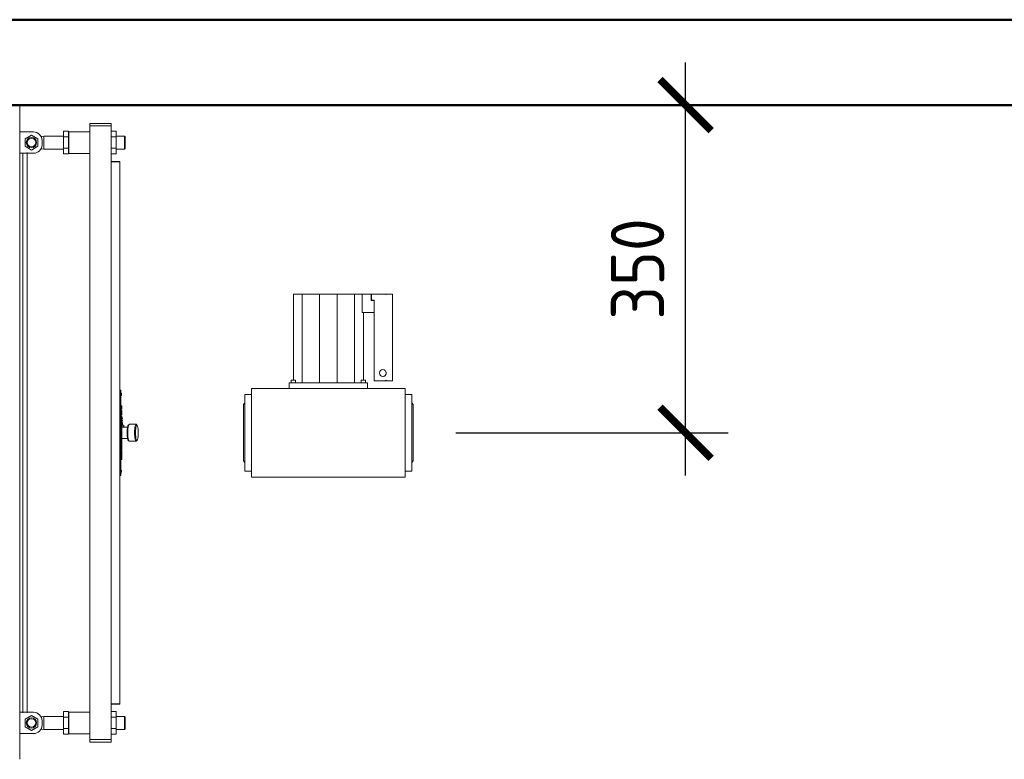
# Model space of a CAD drawing. Header units: metres. Extents: x -54598 to 1827199, y -329446 to -256744.
# Tile 150 of 256: x 55657 to 60272, y -267891 to -264425. Entities that reach past the tile are written whole.
import ezdxf

# ---------------------------------------------------------------- set-up
doc = ezdxf.new("R2010")
doc.units = ezdxf.units.M
doc.layers.add('A-WALL', color=113, linetype='Continuous', lineweight=20)
doc.layers.add('M-EQPM', color=7, linetype='Continuous', lineweight=20)
doc.styles.add('geniso', font='geniso.shx', dxfattribs={"height": 250})
doc.dimstyles.new('MK-100', dxfattribs={"dimscale": 100, "dimtxt": 300, "dimasz": 1.2, "dimexe": 1, "dimexo": 1, "dimgap": 0.5, "dimtad": 1, "dimdec": 0, "dimzin": 9, "dimdsep": 46, "dimtxsty": 'geniso', "dimblk": 'ARCHTICK', "dimcen": 1, "dimdle": 1, "dimadec": 0, "dimazin": 0, "dimtfac": 1, "dimtdec": 0, "dimtix": 1, "dimtmove": 0, "dimatfit": 1, "dimfxl": 2, "dimtolj": 1, "dimtzin": 0, "dimarcsym": 0})

# ---------------------------------------------------------------- blocks, each defined once
blk = doc.blocks.new('TOP S - TOP-S 80_20 DM PN10_400-V7-В_Этаж 01_Сводный копия 1')
at = {"layer": 'M-EQPM'}
for p, q in [((-90, 196), (0, 196)), ((-90, 196), (-90, 180)), ((-66, 199), (-70, 196)), ((-66, 199), (0, 199)), ((0, 199), (66, 199)), ((0, 196), (90, 196)), ((70, 196), (66, 199)), ((90, 180), (90, 196)), ((104, 180), (-104, 180)), ((-104, 160), (-104, 180)), ((104, 180), (104, 160)), ((-104, -160), (-104, 160)), ((104, 160), (104, -160)), ((117, 92), (104, 92)), ((117, 92), (117, 78)), ((123, 87), (117, 87)), ((123, 87), (117, 87)), ((117, 78), (117, -78)), ((117, 77), (123, 77)), ((123, 87), (123, 77)), ((123, 86.8), (123, 87)), ((123, 87), (123, 86.8)), ((123, 86.8), (123, 87)), ((123, 82), (325, 82)), ((123, 77), (123, 77.2)), ((325, 82), (325, 61.3)), ((325, 61.3), (117, 61.3)), ((325, 61.3), (325, 20.7)), ((325, 20.7), (117, 20.7)), ((325, 20.7), (325, -20.7)), ((325, -20.7), (117, -20.7)), ((325, -20.7), (325, -61.3)), ((325, -61.3), (117, -61.3)), ((325, -61.3), (325, -78.9)), ((104, -92), (117, -92)), ((123, -77), (117, -77)), ((117, -78), (117, -92)), ((117, -87), (123, -87)), ((117, -87), (123, -87)), ((123, -77), (123, -87)), ((123, -77.2), (123, -77)), ((281.6, -82), (123, -82)), ((123, -87), (123, -86.8)), ((123, -86.8), (123, -87)), ((123, -87), (123, -86.8)), ((281.6, -78.9), (281.6, -107)), ((325, -78.9), (281.6, -78.9)), ((325, -100.2), (325, -78.9)), ((281.6, -107), (122, -107)), ((122, -107), (122, -134.3)), ((311, -107), (281.6, -107)), ((310, -107), (310, -100.2)), ((310, -100.2), (325, -100.2)), ((325, -101.2), (311, -101.2)), ((311, -101.2), (311, -107)), ((325, -134.3), (325, -101.2)), ((122, -134.3), (123, -134.3)), ((123, -135.3), (122, -135.3)), ((122, -135.3), (122, -150)), ((123, -134.3), (123, -135.3)), ((324, -135.3), (324, -134.3)), ((324, -134.3), (325, -134.3)), ((325, -135.3), (324, -135.3)), ((325, -150), (325, -135.3)), ((-104, -180), (-104, -160)), ((104, -160), (104, -180)), ((122, -150), (325, -150)), ((-104, -180), (104, -180)), ((-90, -180), (-90, -196)), ((90, -196), (90, -180)), ((0, -196), (-90, -196)), ((-70, -196), (-66, -199)), ((0, -199), (-66, -199)), ((90, -196), (0, -196)), ((66, -199), (0, -199)), ((66, -199), (70, -196))]:
    blk.add_line(p, q, dxfattribs=at)
for start, end in [(90, 180), (0, 180), (180, 360), (195, 225), (240, 270), (272.3494, 300), (45, 75), (315, 345), (0, 30)]:
    blk.add_arc((140, -127.7), 8, start, end, dxfattribs=at)
blk = doc.blocks.new('_ArchTick')
at = {"color": 0, "linetype": 'ByBlock', "const_width": 0.15}
blk.add_lwpolyline([(-0.5, -0.5), (0.5, 0.5)], dxfattribs=at)
blk = doc.blocks.new('*D1121')
at = {"color": 0, "lineweight": -2, "ltscale": 15, "transparency": 16777216}
for p, q in [((-13161, -298295.2), (-13161, -297327.2)), ((-13699.2, -297427.2), (-13061, -297427.2)), ((-13699.2, -298195.2), (-13061, -298195.2))]:
    blk.add_line(p, q, dxfattribs=at)
at = {"layer": 'Defpoints', "color": 0, "lineweight": 30, "ltscale": 15, "transparency": 16777216}
for p in [(-13799.2, -297427.2), (-13161, -297427.2), (-13799.2, -298195.2)]:
    blk.add_point(p, dxfattribs=at)
at = {"color": 0, "lineweight": -2, "ltscale": 15, "transparency": 16777216, "xscale": 119.9999999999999, "yscale": 119.9999999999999, "zscale": 119.9999999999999}
for p, rotation in [((-13161, -297427.2), 90), ((-13161, -298195.2), 270)]:
    blk.add_blockref('_ArchTick', p, dxfattribs=dict(at, rotation=rotation))
at = {"color": 0, "ltscale": 15, "transparency": 16777216, "insert": (-13273.5, -297811.2), "char_height": 250, "attachment_point": 5, "rotation": 90, "style": 'geniso'}
blk.add_mtext('\\A1;{\\H0.5x;350}', dxfattribs=at)
blk = doc.blocks.new('fdsafsdf')
at = {"layer": 'A-WALL', "lineweight": 50}
for p, q in [((262505.2, 40437), (251305.2, 40437)), ((251505.2, 40237), (262305.2, 40237))]:
    blk.add_line(p, q, dxfattribs=at)
at = {"layer": 'M-EQPM'}
for p, q in [((255529.2, 40234.1), (255529.2, 40233.3)), ((255529.2, 40233.3), (255529.2, 39566.9)), ((255693.7, 40193.9), (255743.7, 40193.9)), ((255693.7, 40187.9), (255693.7, 40193.9)), ((255693.7, 38749.9), (255693.7, 40187.9)), ((255737.7, 40187.9), (255693.7, 40187.9)), ((255743.7, 40187.9), (255737.7, 40187.9)), ((255743.7, 40193.9), (255743.7, 40187.9)), ((255743.7, 38749.9), (255743.7, 40187.9)), ((255561.7, 40173.9), (255529.2, 40173.9)), ((255556.7, 40166.2), (255541.7, 40157.6)), ((255541.7, 40157.6), (255541.7, 40140.2)), ((255571.7, 40157.6), (255556.7, 40166.2)), ((255571.7, 40140.2), (255571.7, 40157.6)), ((255586, 40163.9), (255579.4, 40163.1)), ((255631.7, 40163.9), (255586, 40163.9)), ((255586, 40163.9), (255586, 40148.9)), ((255631.7, 40162.2), (255631.7, 40175.5)), ((255643.7, 40175.5), (255631.7, 40175.5)), ((255631.7, 40135.6), (255631.7, 40162.2)), ((255643.7, 40162.2), (255631.7, 40162.2)), ((255643.7, 40175.5), (255643.7, 40172.2)), ((255644.7, 40174.4), (255643.7, 40173.4)), ((255644.7, 40174.4), (255643.7, 40173.4)), ((255643.7, 40167.5), (255643.7, 40172.2)), ((255643.7, 40166.6), (255643.7, 40162.2)), ((255643.7, 40162.2), (255643.7, 40153.6)), ((255693.7, 40174.4), (255644.7, 40174.4)), ((255693.7, 40174.4), (255644.7, 40174.4)), ((255644.7, 40148.9), (255644.7, 40173.2)), ((255644.7, 40173.2), (255644.7, 40173.2)), ((255755.7, 40175.5), (255743.7, 40175.5)), ((255755.7, 40162.2), (255743.7, 40162.2)), ((255755.7, 40175.5), (255755.7, 40162.2)), ((255775.2, 40163.9), (255755.7, 40163.9)), ((255755.7, 40162.2), (255755.7, 40135.6)), ((255776.7, 40162.4), (255775.2, 40163.9)), ((255775.2, 40148.9), (255775.2, 40163.9)), ((255776.7, 40159.2), (255776.7, 40162.4)), ((255776.7, 40148.9), (255776.7, 40158.4)), ((255541.7, 40140.2), (255556.7, 40131.6)), ((255556.7, 40131.6), (255571.7, 40140.2)), ((255579.4, 40134.7), (255586, 40133.9)), ((255581.7, 40143.9), (255581.7, 40153.9)), ((255586, 40148.9), (255586, 40133.9)), ((255586, 40133.9), (255631.7, 40133.9)), ((255631.7, 40122.3), (255631.7, 40135.6)), ((255643.7, 40135.6), (255631.7, 40135.6)), ((255643.7, 40148.9), (255643.7, 40153.9)), ((255643.7, 40143.9), (255643.7, 40148.9)), ((255643.7, 40144.2), (255643.7, 40135.6)), ((255643.7, 40135.6), (255643.7, 40131.2)), ((255644.7, 40124.6), (255644.7, 40148.9)), ((255755.7, 40135.6), (255743.7, 40135.6)), ((255755.7, 40135.6), (255755.7, 40122.3)), ((255755.7, 40133.9), (255775.2, 40133.9)), ((255775.2, 40133.9), (255775.2, 40148.9)), ((255775.2, 40133.9), (255776.7, 40135.4)), ((255776.7, 40135.4), (255776.7, 40148.9)), ((255529.2, 40123.9), (255561.7, 40123.9)), ((255536.7, 39468.9), (255536.7, 40125.3)), ((255546.7, 39468.9), (255546.7, 40125.4)), ((255643.7, 40122.3), (255631.7, 40122.3)), ((255643.7, 40125.6), (255643.7, 40130.3)), ((255643.7, 40125.6), (255643.7, 40122.3)), ((255643.7, 40124.4), (255644.7, 40123.4)), ((255644.7, 40123.4), (255693.7, 40123.4)), ((255755.7, 40122.3), (255743.7, 40122.3)), ((255763.7, 40104.9), (255743.7, 40104.9)), ((255763.7, 40104.1), (255743.7, 40104.1)), ((255763.7, 40104.9), (255763.7, 40104.1)), ((255763.7, 40104.1), (255763.7, 38833.7)), ((255529.2, 39566.9), (255529.2, 39566.1)), ((255529.2, 39558.6), (255529.2, 39566.3)), ((255529.2, 39558.7), (255529.2, 39557.9)), ((255529.2, 39557.9), (255529.2, 38704.5)), ((255766.2, 39568.9), (255763.7, 39568.9)), ((255766.2, 39568.6), (255766.2, 39568.9)), ((255766.2, 39568.9), (255766.2, 39563.1)), ((255766.2, 39563.1), (255766.2, 39374.7)), ((255768.7, 39531.7), (255766.2, 39531.7)), ((255768.7, 39531.7), (255768.7, 39524)), ((255766.2, 39524), (255768.7, 39524)), ((255768.7, 39520.9), (255766.2, 39520.9)), ((255768.7, 39519.7), (255766.2, 39519.7)), ((255766.2, 39517.9), (255768.7, 39517.9)), ((255768.7, 39510.2), (255766.2, 39510.2)), ((255768.7, 39520.9), (255768.7, 39519.7)), ((255768.7, 39517.9), (255768.7, 39510.2)), ((255768.7, 39506.2), (255766.2, 39506.2)), ((255768.7, 39505.9), (255766.2, 39505.9)), ((255768.7, 39493.3), (255766.2, 39493.3)), ((255768.5, 39506.9), (255766.5, 39506.9)), ((255770.5, 39502.4), (255768.5, 39506.9)), ((255770.5, 39497.7), (255768.7, 39501.9)), ((255770.5, 39492.9), (255768.7, 39497.1)), ((255773.3, 39486.9), (255768.8, 39486.9)), ((255770.5, 39502.4), (255769.6, 39502.4)), ((255770.5, 39497.7), (255769.6, 39497.7)), ((255770.5, 39492.9), (255769.6, 39492.9)), ((255770.5, 39491.4), (255769.6, 39491.4)), ((255770.5, 39491.4), (255769.7, 39492.9)), ((255770.5, 39486.9), (255770.5, 39491.4)), ((255773.3, 39482.9), (255773.3, 39486.9)), ((255785.6, 39488.6), (255783.7, 39486.6)), ((255802, 39488.9), (255786.2, 39488.9)), ((255804.5, 39486.6), (255802.6, 39488.6)), ((255536.7, 38812.5), (255536.7, 39468.9)), ((255546.7, 38812.4), (255546.7, 39468.9)), ((255784.2, 39482.4), (255768.7, 39482.4)), ((255773.3, 39482.9), (255768.8, 39482.9)), ((255770.5, 39481), (255770.5, 39482.9)), ((255768.7, 39455.5), (255784.2, 39455.5)), ((255783.7, 39451.2), (255785.6, 39449.2)), ((255786.2, 39448.9), (255802, 39448.9)), ((255802.6, 39449.2), (255804.5, 39451.2)), ((255768.7, 39433.4), (255766.2, 39433.4)), ((255768.7, 39429.1), (255766.2, 39429.1)), ((255768.7, 39428.8), (255766.2, 39428.8)), ((255768.7, 39428.7), (255766.2, 39428.7)), ((255768.7, 39428.6), (255766.2, 39428.6)), ((255768.7, 39428.5), (255766.2, 39428.5)), ((255768.7, 39428.5), (255766.2, 39428.5)), ((255768.7, 39428.4), (255766.2, 39428.4)), ((255768.7, 39428.4), (255766.2, 39428.4)), ((255768.7, 39428.3), (255766.2, 39428.3)), ((255768.7, 39428.3), (255766.2, 39428.3)), ((255768.7, 39428.2), (255766.2, 39428.2)), ((255768.7, 39428.2), (255766.2, 39428.2)), ((255768.7, 39428.2), (255766.2, 39428.2)), ((255768.7, 39428.2), (255766.2, 39428.2)), ((255768.7, 39428.2), (255766.2, 39428.2)), ((255768.7, 39428.2), (255766.2, 39428.2)), ((255768.7, 39428.2), (255766.2, 39428.2)), ((255768.7, 39426.6), (255766.2, 39426.6)), ((255768.7, 39429.1), (255768.7, 39428.8)), ((255768.7, 39428.8), (255768.7, 39428.7)), ((255768.7, 39428.7), (255768.7, 39428.5)), ((255768.7, 39428.5), (255768.7, 39428.4)), ((255768.7, 39428.4), (255768.7, 39428.3)), ((255768.7, 39428.3), (255768.7, 39428.2)), ((255768.7, 39428.2), (255768.7, 39428.2)), ((255768.7, 39428.2), (255768.7, 39428.2)), ((255768.7, 39428.2), (255768.7, 39428.2)), ((255768.7, 39426.6), (255768.7, 39416.2)), ((255766.2, 39406.4), (255768.7, 39406.4)), ((255766.2, 39374.7), (255766.2, 39368.9)), ((255763.7, 39368.9), (255766.2, 39368.9)), ((255766.2, 39368.9), (255766.2, 39369.2)), ((255743.7, 38833.7), (255763.7, 38833.7)), ((255763.7, 38832.9), (255743.7, 38832.9)), ((255763.7, 38833.7), (255763.7, 38832.9)), ((255561.7, 38813.9), (255529.2, 38813.9)), ((255556.7, 38806.2), (255541.7, 38797.6)), ((255541.7, 38797.6), (255541.7, 38780.2)), ((255571.7, 38797.6), (255556.7, 38806.2)), ((255571.7, 38780.2), (255571.7, 38797.6)), ((255586, 38803.9), (255579.4, 38803.1)), ((255581.7, 38783.9), (255581.7, 38793.9)), ((255631.7, 38803.9), (255586, 38803.9)), ((255586, 38803.9), (255586, 38788.9)), ((255631.7, 38802.2), (255631.7, 38815.5)), ((255631.7, 38815.5), (255643.7, 38815.5)), ((255631.7, 38775.6), (255631.7, 38802.2)), ((255631.7, 38802.2), (255643.7, 38802.2)), ((255643.7, 38815.5), (255643.7, 38812.2)), ((255644.7, 38814.4), (255643.7, 38813.4)), ((255643.7, 38807.5), (255643.7, 38812.2)), ((255643.7, 38806.6), (255643.7, 38802.2)), ((255643.7, 38802.2), (255643.7, 38793.6)), ((255643.7, 38788.9), (255643.7, 38793.9)), ((255693.7, 38814.4), (255644.7, 38814.4)), ((255644.7, 38788.9), (255644.7, 38813.2)), ((255743.7, 38815.5), (255755.7, 38815.5)), ((255743.7, 38802.2), (255755.7, 38802.2)), ((255755.7, 38815.5), (255755.7, 38802.2)), ((255775.2, 38803.9), (255755.7, 38803.9)), ((255755.7, 38802.2), (255755.7, 38775.6)), ((255776.7, 38802.4), (255775.2, 38803.9)), ((255775.2, 38788.9), (255775.2, 38803.9)), ((255776.7, 38788.9), (255776.7, 38802.4)), ((255541.7, 38780.2), (255556.7, 38771.6)), ((255556.7, 38771.6), (255571.7, 38780.2)), ((255579.4, 38774.7), (255586, 38773.9)), ((255586, 38788.9), (255586, 38773.9)), ((255586, 38773.9), (255631.7, 38773.9)), ((255631.7, 38762.3), (255631.7, 38775.6)), ((255631.7, 38775.6), (255643.7, 38775.6)), ((255643.7, 38784.4), (255643.7, 38788.9)), ((255643.7, 38784.7), (255643.7, 38775.6)), ((255643.7, 38775.6), (255643.7, 38771.2)), ((255643.7, 38765.6), (255643.7, 38770.3)), ((255644.7, 38764.6), (255644.7, 38788.9)), ((255743.7, 38775.6), (255755.7, 38775.6)), ((255755.7, 38775.6), (255755.7, 38762.3)), ((255755.7, 38773.9), (255775.2, 38773.9)), ((255775.2, 38773.9), (255775.2, 38788.9)), ((255775.2, 38773.9), (255776.7, 38775.4)), ((255776.7, 38775.4), (255776.7, 38788.9)), ((255529.2, 38763.9), (255561.7, 38763.9)), ((255631.7, 38762.3), (255643.7, 38762.3)), ((255643.7, 38765.6), (255643.7, 38762.3)), ((255643.7, 38764.4), (255644.7, 38763.4)), ((255643.7, 38764.4), (255644.7, 38763.4)), ((255644.7, 38764.6), (255644.7, 38764.6)), ((255644.7, 38763.4), (255693.7, 38763.4)), ((255644.7, 38763.4), (255693.7, 38763.4)), ((255693.7, 38743.9), (255693.7, 38749.9)), ((255693.7, 38749.9), (255737.7, 38749.9)), ((255737.7, 38749.9), (255743.7, 38749.9)), ((255743.7, 38762.3), (255755.7, 38762.3)), ((255743.7, 38749.9), (255743.7, 38743.9)), ((255743.7, 38743.9), (255693.7, 38743.9)), ((255529.2, 38704.5), (255529.2, 38703.7))]:
    blk.add_line(p, q, dxfattribs=at)
at = {"layer": 'M-EQPM', "flags": 128}
for points in [[(255766.2, 39561.9), (255766.3, 39561.9), (255766.4, 39561.9), (255766.5, 39561.9), (255766.5, 39561.9), (255766.6, 39561.9), (255766.7, 39561.8), (255766.8, 39561.8), (255766.9, 39561.8), (255766.9, 39561.8), (255767, 39561.7), (255767.1, 39561.7), (255767.2, 39561.7), (255767.2, 39561.6), (255767.3, 39561.6), (255767.4, 39561.6), (255767.4, 39561.5), (255767.5, 39561.5), (255767.5, 39561.4), (255767.6, 39561.4), (255767.7, 39561.3), (255767.7, 39561.2), (255767.8, 39561.2), (255767.8, 39561.1), (255767.9, 39561), (255767.9, 39561), (255768, 39560.9), (255768, 39560.8), (255768, 39560.8), (255768.1, 39560.7), (255768.1, 39560.6), (255768.1, 39560.6), (255768.1, 39560.5), (255768.2, 39560.4), (255768.2, 39560.3), (255768.2, 39560.2), (255768.2, 39560.2), (255768.2, 39560.1), (255768.2, 39560), (255768.2, 39559.9), (255768.2, 39559.9)], [(255768.2, 39557.9), (255768.2, 39557.8), (255768.2, 39557.7), (255768.2, 39557.7), (255768.2, 39557.6), (255768.2, 39557.5), (255768.2, 39557.4), (255768.2, 39557.3), (255768.1, 39557.3), (255768.1, 39557.2), (255768.1, 39557.1), (255768, 39557), (255768, 39557), (255768, 39556.9), (255767.9, 39556.8), (255767.9, 39556.8), (255767.8, 39556.7), (255767.8, 39556.6), (255767.7, 39556.6), (255767.7, 39556.5), (255767.6, 39556.5), (255767.6, 39556.4), (255767.5, 39556.4), (255767.4, 39556.3), (255767.4, 39556.3), (255767.3, 39556.2), (255767.2, 39556.2), (255767.2, 39556.1), (255767.1, 39556.1), (255767, 39556.1), (255767, 39556), (255766.9, 39556), (255766.8, 39556), (255766.7, 39556), (255766.6, 39555.9), (255766.6, 39555.9), (255766.5, 39555.9), (255766.4, 39555.9), (255766.3, 39555.9), (255766.3, 39555.9), (255766.2, 39555.9)], [(255768, 39560.8), (255768.1, 39560.7), (255768.1, 39560.6), (255768.1, 39560.6), (255768.1, 39560.5), (255768.2, 39560.4), (255768.2, 39560.3), (255768.2, 39560.2), (255768.2, 39560.2), (255768.2, 39560.1), (255768.2, 39560), (255768.2, 39559.9), (255768.2, 39559.9)], [(255768.2, 39557.9), (255768.2, 39557.8), (255768.2, 39557.7), (255768.2, 39557.7), (255768.2, 39557.6), (255768.2, 39557.5), (255768.2, 39557.4), (255768.2, 39557.3), (255768.1, 39557.3), (255768.1, 39557.2), (255768.1, 39557.1), (255768, 39557)], [(255768.2, 39558.9), (255768.2, 39558.9), (255768.2, 39559), (255768.2, 39559), (255768.2, 39559.1), (255768.2, 39559.1), (255768.2, 39559.1), (255768.2, 39559.2), (255768.2, 39559.2), (255768.2, 39559.3), (255768.2, 39559.3), (255768.2, 39559.3), (255768.2, 39559.4), (255768.2, 39559.4), (255768.2, 39559.4), (255768.2, 39559.5), (255768.2, 39559.5), (255768.2, 39559.5), (255768.2, 39559.6), (255768.2, 39559.6), (255768.2, 39559.6), (255768.2, 39559.6), (255768.2, 39559.7), (255768.2, 39559.7), (255768.2, 39559.7), (255768.2, 39559.7), (255768.2, 39559.8), (255768.2, 39559.8), (255768.2, 39559.8), (255768.2, 39559.8), (255768.2, 39559.8), (255768.2, 39559.8), (255768.2, 39559.9), (255768.2, 39559.9), (255768.2, 39559.9), (255768.2, 39559.9), (255768.2, 39559.9), (255768.2, 39559.9), (255768.2, 39559.9), (255768.2, 39559.9)], [(255768.2, 39559.9), (255768.2, 39559.9), (255768.2, 39559.9), (255768.2, 39559.9), (255768.2, 39559.9), (255768.2, 39559.9), (255768.2, 39559.9), (255768.2, 39559.8), (255768.2, 39559.8), (255768.2, 39559.8), (255768.2, 39559.8), (255768.2, 39559.8), (255768.2, 39559.8), (255768.2, 39559.7), (255768.2, 39559.7), (255768.2, 39559.7), (255768.2, 39559.7), (255768.2, 39559.7), (255768.2, 39559.6), (255768.2, 39559.6), (255768.2, 39559.6), (255768.2, 39559.5), (255768.2, 39559.5), (255768.2, 39559.5), (255768.2, 39559.4), (255768.2, 39559.4), (255768.2, 39559.4), (255768.2, 39559.3), (255768.2, 39559.3), (255768.2, 39559.3), (255768.2, 39559.2), (255768.2, 39559.2), (255768.2, 39559.1), (255768.2, 39559.1), (255768.2, 39559.1), (255768.2, 39559), (255768.2, 39559), (255768.2, 39559), (255768.2, 39558.9), (255768.2, 39558.9)], [(255768.2, 39558.9), (255768.2, 39558.9), (255768.2, 39559), (255768.2, 39559), (255768.2, 39559.1), (255768.2, 39559.1), (255768.2, 39559.1), (255768.2, 39559.2), (255768.2, 39559.2), (255768.2, 39559.3), (255768.2, 39559.3), (255768.2, 39559.3), (255768.2, 39559.4), (255768.2, 39559.4), (255768.2, 39559.4), (255768.2, 39559.5), (255768.2, 39559.5), (255768.2, 39559.5), (255768.2, 39559.6), (255768.2, 39559.6), (255768.2, 39559.6), (255768.2, 39559.6), (255768.2, 39559.7), (255768.2, 39559.7), (255768.2, 39559.7), (255768.2, 39559.7), (255768.2, 39559.8), (255768.2, 39559.8), (255768.2, 39559.8), (255768.2, 39559.8), (255768.2, 39559.8), (255768.2, 39559.8), (255768.2, 39559.9), (255768.2, 39559.9), (255768.2, 39559.9), (255768.2, 39559.9), (255768.2, 39559.9), (255768.2, 39559.9), (255768.2, 39559.9), (255768.2, 39559.9)], [(255768.2, 39559.9), (255768.2, 39559.9), (255768.2, 39559.9), (255768.2, 39559.9), (255768.2, 39559.9), (255768.2, 39559.9), (255768.2, 39559.9), (255768.2, 39559.8), (255768.2, 39559.8), (255768.2, 39559.8), (255768.2, 39559.8), (255768.2, 39559.8), (255768.2, 39559.8), (255768.2, 39559.7), (255768.2, 39559.7), (255768.2, 39559.7), (255768.2, 39559.7), (255768.2, 39559.7), (255768.2, 39559.6), (255768.2, 39559.6), (255768.2, 39559.6), (255768.2, 39559.5), (255768.2, 39559.5), (255768.2, 39559.5), (255768.2, 39559.4), (255768.2, 39559.4), (255768.2, 39559.4), (255768.2, 39559.3), (255768.2, 39559.3), (255768.2, 39559.3), (255768.2, 39559.2), (255768.2, 39559.2), (255768.2, 39559.1), (255768.2, 39559.1), (255768.2, 39559.1), (255768.2, 39559), (255768.2, 39559), (255768.2, 39559), (255768.2, 39558.9), (255768.2, 39558.9)], [(255768.2, 39558.9), (255768.2, 39558.9), (255768.2, 39558.8), (255768.2, 39558.8), (255768.2, 39558.7), (255768.2, 39558.7), (255768.2, 39558.7), (255768.2, 39558.6), (255768.2, 39558.6), (255768.2, 39558.5), (255768.2, 39558.5), (255768.2, 39558.5), (255768.2, 39558.4), (255768.2, 39558.4), (255768.2, 39558.4), (255768.2, 39558.3), (255768.2, 39558.3), (255768.2, 39558.3), (255768.2, 39558.2), (255768.2, 39558.2), (255768.2, 39558.2), (255768.2, 39558.2), (255768.2, 39558.1), (255768.2, 39558.1), (255768.2, 39558.1), (255768.2, 39558.1), (255768.2, 39558), (255768.2, 39558), (255768.2, 39558), (255768.2, 39558), (255768.2, 39558), (255768.2, 39558), (255768.2, 39557.9), (255768.2, 39557.9), (255768.2, 39557.9), (255768.2, 39557.9), (255768.2, 39557.9), (255768.2, 39557.9), (255768.2, 39557.9), (255768.2, 39557.9)], [(255768.2, 39557.9), (255768.2, 39557.9), (255768.2, 39557.9), (255768.2, 39557.9), (255768.2, 39557.9), (255768.2, 39557.9), (255768.2, 39557.9), (255768.2, 39558), (255768.2, 39558), (255768.2, 39558), (255768.2, 39558), (255768.2, 39558), (255768.2, 39558), (255768.2, 39558.1), (255768.2, 39558.1), (255768.2, 39558.1), (255768.2, 39558.1), (255768.2, 39558.1), (255768.2, 39558.2), (255768.2, 39558.2), (255768.2, 39558.2), (255768.2, 39558.3), (255768.2, 39558.3), (255768.2, 39558.3), (255768.2, 39558.4), (255768.2, 39558.4), (255768.2, 39558.4), (255768.2, 39558.5), (255768.2, 39558.5), (255768.2, 39558.5), (255768.2, 39558.6), (255768.2, 39558.6), (255768.2, 39558.7), (255768.2, 39558.7), (255768.2, 39558.7), (255768.2, 39558.8), (255768.2, 39558.8), (255768.2, 39558.8), (255768.2, 39558.9), (255768.2, 39558.9)], [(255768.2, 39558.9), (255768.2, 39558.9), (255768.2, 39558.8), (255768.2, 39558.8), (255768.2, 39558.7), (255768.2, 39558.7), (255768.2, 39558.7), (255768.2, 39558.6), (255768.2, 39558.6), (255768.2, 39558.5), (255768.2, 39558.5), (255768.2, 39558.5), (255768.2, 39558.4), (255768.2, 39558.4), (255768.2, 39558.4), (255768.2, 39558.3), (255768.2, 39558.3), (255768.2, 39558.3), (255768.2, 39558.2), (255768.2, 39558.2), (255768.2, 39558.2), (255768.2, 39558.2), (255768.2, 39558.1), (255768.2, 39558.1), (255768.2, 39558.1), (255768.2, 39558.1), (255768.2, 39558), (255768.2, 39558), (255768.2, 39558), (255768.2, 39558), (255768.2, 39558), (255768.2, 39558), (255768.2, 39557.9), (255768.2, 39557.9), (255768.2, 39557.9), (255768.2, 39557.9), (255768.2, 39557.9), (255768.2, 39557.9), (255768.2, 39557.9), (255768.2, 39557.9)], [(255768.2, 39557.9), (255768.2, 39557.9), (255768.2, 39557.9), (255768.2, 39557.9), (255768.2, 39557.9), (255768.2, 39557.9), (255768.2, 39557.9), (255768.2, 39558), (255768.2, 39558), (255768.2, 39558), (255768.2, 39558), (255768.2, 39558), (255768.2, 39558), (255768.2, 39558.1), (255768.2, 39558.1), (255768.2, 39558.1), (255768.2, 39558.1), (255768.2, 39558.1), (255768.2, 39558.2), (255768.2, 39558.2), (255768.2, 39558.2), (255768.2, 39558.3), (255768.2, 39558.3), (255768.2, 39558.3), (255768.2, 39558.4), (255768.2, 39558.4), (255768.2, 39558.4), (255768.2, 39558.5), (255768.2, 39558.5), (255768.2, 39558.5), (255768.2, 39558.6), (255768.2, 39558.6), (255768.2, 39558.7), (255768.2, 39558.7), (255768.2, 39558.7), (255768.2, 39558.8), (255768.2, 39558.8), (255768.2, 39558.8), (255768.2, 39558.9), (255768.2, 39558.9)], [(255766.2, 39381.9), (255766.3, 39381.9), (255766.4, 39381.9), (255766.5, 39381.9), (255766.5, 39381.9), (255766.6, 39381.9), (255766.7, 39381.8), (255766.8, 39381.8), (255766.9, 39381.8), (255766.9, 39381.8), (255767, 39381.7), (255767.1, 39381.7), (255767.2, 39381.7), (255767.2, 39381.6), (255767.3, 39381.6), (255767.4, 39381.6), (255767.4, 39381.5), (255767.5, 39381.5), (255767.5, 39381.4), (255767.6, 39381.4), (255767.7, 39381.3), (255767.7, 39381.2), (255767.8, 39381.2), (255767.8, 39381.1), (255767.9, 39381), (255767.9, 39381), (255768, 39380.9), (255768, 39380.8), (255768, 39380.8), (255768.1, 39380.7), (255768.1, 39380.6), (255768.1, 39380.6), (255768.1, 39380.5), (255768.2, 39380.4), (255768.2, 39380.3), (255768.2, 39380.2), (255768.2, 39380.2), (255768.2, 39380.1), (255768.2, 39380), (255768.2, 39379.9), (255768.2, 39379.9)], [(255768.2, 39377.9), (255768.2, 39377.8), (255768.2, 39377.7), (255768.2, 39377.7), (255768.2, 39377.6), (255768.2, 39377.5), (255768.2, 39377.4), (255768.2, 39377.3), (255768.1, 39377.3), (255768.1, 39377.2), (255768.1, 39377.1), (255768, 39377), (255768, 39377), (255768, 39376.9), (255767.9, 39376.8), (255767.9, 39376.8), (255767.8, 39376.7), (255767.8, 39376.6), (255767.7, 39376.6), (255767.7, 39376.5), (255767.6, 39376.5), (255767.6, 39376.4), (255767.5, 39376.4), (255767.4, 39376.3), (255767.4, 39376.3), (255767.3, 39376.2), (255767.2, 39376.2), (255767.2, 39376.1), (255767.1, 39376.1), (255767, 39376.1), (255767, 39376), (255766.9, 39376), (255766.8, 39376), (255766.7, 39376), (255766.6, 39375.9), (255766.6, 39375.9), (255766.5, 39375.9), (255766.4, 39375.9), (255766.3, 39375.9), (255766.3, 39375.9), (255766.2, 39375.9)], [(255768, 39380.8), (255768.1, 39380.7), (255768.1, 39380.6), (255768.1, 39380.6), (255768.1, 39380.5), (255768.2, 39380.4), (255768.2, 39380.3), (255768.2, 39380.2), (255768.2, 39380.2), (255768.2, 39380.1), (255768.2, 39380), (255768.2, 39379.9), (255768.2, 39379.9)], [(255768.2, 39377.9), (255768.2, 39377.8), (255768.2, 39377.7), (255768.2, 39377.7), (255768.2, 39377.6), (255768.2, 39377.5), (255768.2, 39377.4), (255768.2, 39377.3), (255768.1, 39377.3), (255768.1, 39377.2), (255768.1, 39377.1), (255768, 39377)], [(255768.2, 39378.9), (255768.2, 39378.9), (255768.2, 39379), (255768.2, 39379), (255768.2, 39379.1), (255768.2, 39379.1), (255768.2, 39379.1), (255768.2, 39379.2), (255768.2, 39379.2), (255768.2, 39379.3), (255768.2, 39379.3), (255768.2, 39379.3), (255768.2, 39379.4), (255768.2, 39379.4), (255768.2, 39379.4), (255768.2, 39379.5), (255768.2, 39379.5), (255768.2, 39379.5), (255768.2, 39379.6), (255768.2, 39379.6), (255768.2, 39379.6), (255768.2, 39379.6), (255768.2, 39379.7), (255768.2, 39379.7), (255768.2, 39379.7), (255768.2, 39379.7), (255768.2, 39379.8), (255768.2, 39379.8), (255768.2, 39379.8), (255768.2, 39379.8), (255768.2, 39379.8), (255768.2, 39379.8), (255768.2, 39379.9), (255768.2, 39379.9), (255768.2, 39379.9), (255768.2, 39379.9), (255768.2, 39379.9), (255768.2, 39379.9), (255768.2, 39379.9), (255768.2, 39379.9)], [(255768.2, 39379.9), (255768.2, 39379.9), (255768.2, 39379.9), (255768.2, 39379.9), (255768.2, 39379.9), (255768.2, 39379.9), (255768.2, 39379.9), (255768.2, 39379.8), (255768.2, 39379.8), (255768.2, 39379.8), (255768.2, 39379.8), (255768.2, 39379.8), (255768.2, 39379.8), (255768.2, 39379.7), (255768.2, 39379.7), (255768.2, 39379.7), (255768.2, 39379.7), (255768.2, 39379.7), (255768.2, 39379.6), (255768.2, 39379.6), (255768.2, 39379.6), (255768.2, 39379.5), (255768.2, 39379.5), (255768.2, 39379.5), (255768.2, 39379.4), (255768.2, 39379.4), (255768.2, 39379.4), (255768.2, 39379.3), (255768.2, 39379.3), (255768.2, 39379.3), (255768.2, 39379.2), (255768.2, 39379.2), (255768.2, 39379.1), (255768.2, 39379.1), (255768.2, 39379.1), (255768.2, 39379), (255768.2, 39379), (255768.2, 39379), (255768.2, 39378.9), (255768.2, 39378.9)], [(255768.2, 39378.9), (255768.2, 39378.9), (255768.2, 39379), (255768.2, 39379), (255768.2, 39379.1), (255768.2, 39379.1), (255768.2, 39379.1), (255768.2, 39379.2), (255768.2, 39379.2), (255768.2, 39379.3), (255768.2, 39379.3), (255768.2, 39379.3), (255768.2, 39379.4), (255768.2, 39379.4), (255768.2, 39379.4), (255768.2, 39379.5), (255768.2, 39379.5), (255768.2, 39379.5), (255768.2, 39379.6), (255768.2, 39379.6), (255768.2, 39379.6), (255768.2, 39379.6), (255768.2, 39379.7), (255768.2, 39379.7), (255768.2, 39379.7), (255768.2, 39379.7), (255768.2, 39379.8), (255768.2, 39379.8), (255768.2, 39379.8), (255768.2, 39379.8), (255768.2, 39379.8), (255768.2, 39379.8), (255768.2, 39379.9), (255768.2, 39379.9), (255768.2, 39379.9), (255768.2, 39379.9), (255768.2, 39379.9), (255768.2, 39379.9), (255768.2, 39379.9), (255768.2, 39379.9)], [(255768.2, 39379.9), (255768.2, 39379.9), (255768.2, 39379.9), (255768.2, 39379.9), (255768.2, 39379.9), (255768.2, 39379.9), (255768.2, 39379.9), (255768.2, 39379.8), (255768.2, 39379.8), (255768.2, 39379.8), (255768.2, 39379.8), (255768.2, 39379.8), (255768.2, 39379.8), (255768.2, 39379.7), (255768.2, 39379.7), (255768.2, 39379.7), (255768.2, 39379.7), (255768.2, 39379.7), (255768.2, 39379.6), (255768.2, 39379.6), (255768.2, 39379.6), (255768.2, 39379.5), (255768.2, 39379.5), (255768.2, 39379.5), (255768.2, 39379.4), (255768.2, 39379.4), (255768.2, 39379.4), (255768.2, 39379.3), (255768.2, 39379.3), (255768.2, 39379.3), (255768.2, 39379.2), (255768.2, 39379.2), (255768.2, 39379.1), (255768.2, 39379.1), (255768.2, 39379.1), (255768.2, 39379), (255768.2, 39379), (255768.2, 39379), (255768.2, 39378.9), (255768.2, 39378.9)], [(255768.2, 39378.9), (255768.2, 39378.9), (255768.2, 39378.8), (255768.2, 39378.8), (255768.2, 39378.7), (255768.2, 39378.7), (255768.2, 39378.7), (255768.2, 39378.6), (255768.2, 39378.6), (255768.2, 39378.5), (255768.2, 39378.5), (255768.2, 39378.5), (255768.2, 39378.4), (255768.2, 39378.4), (255768.2, 39378.4), (255768.2, 39378.3), (255768.2, 39378.3), (255768.2, 39378.3), (255768.2, 39378.2), (255768.2, 39378.2), (255768.2, 39378.2), (255768.2, 39378.2), (255768.2, 39378.1), (255768.2, 39378.1), (255768.2, 39378.1), (255768.2, 39378.1), (255768.2, 39378), (255768.2, 39378), (255768.2, 39378), (255768.2, 39378), (255768.2, 39378), (255768.2, 39378), (255768.2, 39377.9), (255768.2, 39377.9), (255768.2, 39377.9), (255768.2, 39377.9), (255768.2, 39377.9), (255768.2, 39377.9), (255768.2, 39377.9), (255768.2, 39377.9)], [(255768.2, 39377.9), (255768.2, 39377.9), (255768.2, 39377.9), (255768.2, 39377.9), (255768.2, 39377.9), (255768.2, 39377.9), (255768.2, 39377.9), (255768.2, 39378), (255768.2, 39378), (255768.2, 39378), (255768.2, 39378), (255768.2, 39378), (255768.2, 39378), (255768.2, 39378.1), (255768.2, 39378.1), (255768.2, 39378.1), (255768.2, 39378.1), (255768.2, 39378.1), (255768.2, 39378.2), (255768.2, 39378.2), (255768.2, 39378.2), (255768.2, 39378.3), (255768.2, 39378.3), (255768.2, 39378.3), (255768.2, 39378.4), (255768.2, 39378.4), (255768.2, 39378.4), (255768.2, 39378.5), (255768.2, 39378.5), (255768.2, 39378.5), (255768.2, 39378.6), (255768.2, 39378.6), (255768.2, 39378.7), (255768.2, 39378.7), (255768.2, 39378.7), (255768.2, 39378.8), (255768.2, 39378.8), (255768.2, 39378.8), (255768.2, 39378.9), (255768.2, 39378.9)], [(255768.2, 39378.9), (255768.2, 39378.9), (255768.2, 39378.8), (255768.2, 39378.8), (255768.2, 39378.7), (255768.2, 39378.7), (255768.2, 39378.7), (255768.2, 39378.6), (255768.2, 39378.6), (255768.2, 39378.5), (255768.2, 39378.5), (255768.2, 39378.5), (255768.2, 39378.4), (255768.2, 39378.4), (255768.2, 39378.4), (255768.2, 39378.3), (255768.2, 39378.3), (255768.2, 39378.3), (255768.2, 39378.2), (255768.2, 39378.2), (255768.2, 39378.2), (255768.2, 39378.2), (255768.2, 39378.1), (255768.2, 39378.1), (255768.2, 39378.1), (255768.2, 39378.1), (255768.2, 39378), (255768.2, 39378), (255768.2, 39378), (255768.2, 39378), (255768.2, 39378), (255768.2, 39378), (255768.2, 39377.9), (255768.2, 39377.9), (255768.2, 39377.9), (255768.2, 39377.9), (255768.2, 39377.9), (255768.2, 39377.9), (255768.2, 39377.9), (255768.2, 39377.9)], [(255768.2, 39377.9), (255768.2, 39377.9), (255768.2, 39377.9), (255768.2, 39377.9), (255768.2, 39377.9), (255768.2, 39377.9), (255768.2, 39377.9), (255768.2, 39378), (255768.2, 39378), (255768.2, 39378), (255768.2, 39378), (255768.2, 39378), (255768.2, 39378), (255768.2, 39378.1), (255768.2, 39378.1), (255768.2, 39378.1), (255768.2, 39378.1), (255768.2, 39378.1), (255768.2, 39378.2), (255768.2, 39378.2), (255768.2, 39378.2), (255768.2, 39378.3), (255768.2, 39378.3), (255768.2, 39378.3), (255768.2, 39378.4), (255768.2, 39378.4), (255768.2, 39378.4), (255768.2, 39378.5), (255768.2, 39378.5), (255768.2, 39378.5), (255768.2, 39378.6), (255768.2, 39378.6), (255768.2, 39378.7), (255768.2, 39378.7), (255768.2, 39378.7), (255768.2, 39378.8), (255768.2, 39378.8), (255768.2, 39378.8), (255768.2, 39378.9), (255768.2, 39378.9)]]:
    blk.add_lwpolyline(points, dxfattribs=at)
at = {"layer": 'M-EQPM'}
for centre, radius, start, end in [((255556.7, 40148.9), 12, 0, 180), ((255556.7, 40148.9), 10, 0, 180), ((255561.7, 40153.9), 20, 0, 90), ((255556.7, 40148.9), 12, 180, 0), ((255556.7, 40148.9), 10, 180, 0), ((255561.7, 40143.9), 20, 270, 0), ((255556.7, 38788.9), 12, 0, 180), ((255556.7, 38788.9), 10, 0, 180), ((255561.7, 38793.9), 20, 0, 90), ((255556.7, 38788.9), 12, 180, 0), ((255556.7, 38788.9), 10, 180, 0), ((255561.7, 38783.9), 20, 270, 0)]:
    blk.add_arc(centre, radius, start, end, dxfattribs=at)
for centre, major_axis, start_param, end_param in [((255784.2, 39468.9), (0, -18), 3.141593, 4.712389), ((255786.2, 39468.9), (0, -20), 3.141593, 4.712389), ((255802, 39468.9), (0, -20), 2.964339, 4.712389), ((255803.9, 39468.9), (0, -18), 1.570796, 4.712389), ((255784.2, 39468.9), (0, -18), 4.712389, 6.283185), ((255786.2, 39468.9), (0, -20), 4.712389, 6.283185), ((255802, 39468.9), (0, -20), 4.712389, 6.460439), ((255803.9, 39468.9), (0, -18), 4.712389, 7.853982)]:
    blk.add_ellipse(centre, major_axis=major_axis, ratio=0.173648, start_param=start_param, end_param=end_param, dxfattribs=at)
for points, knots in [([(255768.7, 39519.7), (255768.7, 39518.8), (255768.7, 39518.3), (255768.7, 39518), (255768.7, 39518)], [-0.005401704, -0.005401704, -0.005401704, -0.005401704, -0.002616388, -0.000675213, -0.000675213, -0.000675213, -0.000675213]), ([(255768.7, 39506), (255768.7, 39506.1), (255768.7, 39506.2), (255768.7, 39506.2), (255768.7, 39506.2)], [-0.02368201, -0.02368201, -0.02368201, -0.02368201, -0.01626056, -0.01179374, -0.01179374, -0.01179374, -0.01179374]), ([(255768.7, 39506.2), (255768.7, 39506.2), (255768.7, 39506.2), (255768.7, 39506.1), (255768.7, 39506)], [-0.010930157, -0.010930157, -0.010930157, -0.010930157, -0.007653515, -0.001821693, -0.001821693, -0.001821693, -0.001821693]), ([(255768.7, 39505.9), (255768.7, 39505.7), (255768.7, 39505.5), (255768.7, 39505), (255768.7, 39504.6), (255768.7, 39503.9), (255768.7, 39503.4), (255768.7, 39502.8), (255768.7, 39501.4), (255768.7, 39499.3), (255768.7, 39497.9), (255768.7, 39496.7), (255768.7, 39495.5), (255768.7, 39494.4), (255768.7, 39493.8), (255768.7, 39493.6)], [-0.09180115, -0.09180115, -0.09180115, -0.09180115, -0.08705166, -0.08241096, -0.07770468, -0.0735195, -0.06977557, -0.06555469, -0.05992754, -0.05383831, -0.04844901, -0.04419184, -0.0402351, -0.0364775, -0.03442543, -0.03442543, -0.03442543, -0.03442543]), ([(255768.7, 39493.3), (255768.7, 39492.2), (255768.7, 39491.6), (255768.7, 39491), (255768.7, 39490.2), (255768.7, 39489.3), (255768.7, 39487.5), (255768.7, 39485.8), (255768.7, 39484.2), (255768.7, 39482), (255768.7, 39480.7), (255768.7, 39478.3), (255768.7, 39475.6), (255768.7, 39474.6), (255768.7, 39473.4), (255768.7, 39472.3), (255768.7, 39471.1), (255768.7, 39470.1), (255768.7, 39468.8), (255768.7, 39467.6), (255768.7, 39466.6), (255768.7, 39465.4), (255768.7, 39464.4), (255768.7, 39463.3), (255768.7, 39462.4), (255768.7, 39461.5), (255768.7, 39460.6), (255768.7, 39459.9), (255768.7, 39459.4), (255768.7, 39458.5), (255768.7, 39457.4), (255768.7, 39456.5), (255768.7, 39455.7), (255768.7, 39454.1), (255768.7, 39452.6), (255768.7, 39452.1), (255768.7, 39450.7), (255768.7, 39448.9), (255768.7, 39447.4), (255768.7, 39446.1), (255768.7, 39444.6), (255768.7, 39443.3), (255768.7, 39441.9), (255768.7, 39440.5), (255768.7, 39438.9), (255768.7, 39437.2), (255768.7, 39435.8), (255768.7, 39434.2), (255768.7, 39433.4)], [-0.2102738, -0.2102738, -0.2102738, -0.2102738, -0.2064081, -0.2032594, -0.1996687, -0.1944378, -0.1880012, -0.1807628, -0.1733576, -0.1666483, -0.1591878, -0.15127, -0.14372, -0.137826, -0.1338825, -0.1297753, -0.1259501, -0.1218991, -0.1179069, -0.1138212, -0.1099434, -0.1063919, -0.1026902, -0.0993278, -0.0961025, -0.0931487, -0.0904275, -0.0880244, -0.0856763, -0.0828461, -0.0797049, -0.0766468, -0.0730907, -0.0688672, -0.0649691, -0.0612896, -0.0572363, -0.0520335, -0.0469547, -0.0420714, -0.0374831, -0.0326123, -0.0279319, -0.022725, -0.0171213, -0.0112384, -0.0051699, 0, 0, 0, 0]), ([(255768.7, 39433.1), (255768.7, 39432.9), (255768.7, 39432.6), (255768.7, 39432.3), (255768.7, 39431.8), (255768.7, 39431.5), (255768.7, 39431.3), (255768.7, 39431), (255768.7, 39430.9), (255768.7, 39430.7), (255768.7, 39430.5), (255768.7, 39430.3), (255768.7, 39430.1), (255768.7, 39429.8), (255768.7, 39429.5), (255768.7, 39429.3), (255768.7, 39429.1)], [-0.02337286, -0.02337286, -0.02337286, -0.02337286, -0.02099202, -0.01904841, -0.01733655, -0.01574099, -0.01430273, -0.01315611, -0.01200064, -0.01102792, -0.00979711, -0.00839904, -0.0065593, -0.00438896, -0.00213021, 0, 0, 0, 0]), ([(255768.7, 39416.2), (255768.7, 39414.4), (255768.7, 39413.3), (255768.7, 39412.3), (255768.7, 39411.4), (255768.7, 39410), (255768.7, 39408.8), (255768.7, 39408), (255768.7, 39407.5), (255768.7, 39407), (255768.7, 39406.7), (255768.7, 39406.6), (255768.7, 39406.4), (255768.7, 39406.4)], [-0.04285567, -0.04285567, -0.04285567, -0.04285567, -0.03858923, -0.03526695, -0.03147232, -0.02713131, -0.02267634, -0.01866422, -0.01504163, -0.01130801, -0.00758975, -0.00391156, 0, 0, 0, 0])]:
    blk.add_open_spline(points, degree=3, knots=knots, dxfattribs=at)
at = {"layer": 'M-EQPM', "rotation": 90.00000000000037}
blk.add_blockref('TOP S - TOP-S 80_20 DM PN10_400-V7-В_Этаж 01_Сводный копия 1', (256252.7, 39468.9), dxfattribs=at)
at = {"ltscale": 15}
dim = blk.add_linear_dim(base=(257089.9, 40237), p1=(256451.7, 39468.9), p2=(256451.7, 40237), angle=90, text='{\\H0.5x;350}', dimstyle='MK-100', override={"dimtxt": 150, "dimtmove": 1}, dxfattribs=at)
dim.commit()
dim.dimension.update_dxf_attribs({"geometry": '*D1121', "text_midpoint": (256977.4, 39852.9), "insert": (270250.9, 337664.1)})

msp = doc.modelspace()

# ---------------------------------------------------------------- block references
at = {"color": 5, "lineweight": 30, "xscale": 2, "yscale": 2, "zscale": 2}
msp.add_blockref('fdsafsdf', (-455401.8, -345298.5), dxfattribs=at)

doc.saveas('drawing.dxf')
